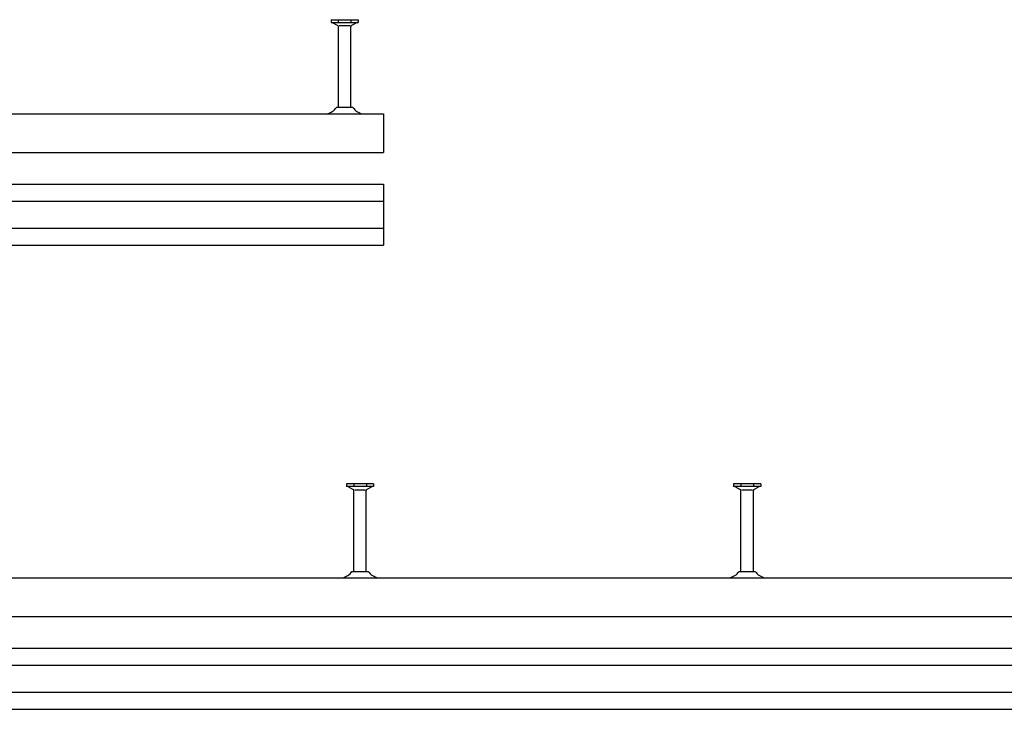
# Model space of a CAD drawing. Header units: millimetres. Extents: x 11969 to 26348, y -459 to 2743.
# Tile 10 of 14: x 21093 to 21729, y -159 to 287. Entities that reach past the tile are written whole.
import ezdxf

# ---------------------------------------------------------------- set-up
doc = ezdxf.new("R2010")
doc.units = ezdxf.units.MM
doc.header["$LTSCALE"] = 10
doc.layers.add('HALFEN', color=2, linetype='CONTINUOUS')

msp = doc.modelspace()

# ---------------------------------------------------------------- linework, layer by layer
at = {"layer": 'HALFEN'}
for p, q in [((21294.48, 287.25), (21311.93, 287.25)), ((21294.48, 287.25), (21294.48, 285.35)), ((21299.13, 287), (21299.13, 285.6)), ((21307.28, 287), (21307.28, 285.6)), ((21311.93, 287.25), (21311.93, 285.35)), ((21294.48, 285.35), (21311.93, 285.35)), ((21295.2, 285.35), (21298.77, 283.47)), ((21299.2, 230.55), (21299.2, 282.77)), ((21306.68, 283.25), (21299.72, 283.25)), ((21307.2, 230.55), (21307.2, 282.77)), ((21311.2, 285.35), (21307.63, 283.47)), ((21308.45, 230.55), (21297.95, 230.55)), ((20278.2, 226.35), (21328.2, 226.35)), ((21328.2, 226.35), (21328.2, 201.35)), ((20278.2, 201.35), (21328.2, 201.35)), ((20278.2, 180.85), (21328.2, 180.85)), ((21328.2, 180.85), (21328.2, 141.35)), ((20278.2, 169.85), (21328.2, 169.85)), ((20278.2, 152.35), (21328.2, 152.35)), ((20278.2, 141.35), (21328.2, 141.35)), ((21321.93, -12.75), (21304.48, -12.75)), ((21304.48, -12.75), (21304.48, -14.65)), ((21321.93, -14.65), (21304.48, -14.65)), ((21305.2, -14.65), (21308.77, -16.53)), ((21309.13, -13), (21309.13, -14.4)), ((21309.2, -69.45), (21309.2, -17.23)), ((21309.72, -16.75), (21316.68, -16.75)), ((21317.2, -69.45), (21317.2, -17.23)), ((21317.28, -13), (21317.28, -14.4)), ((21321.2, -14.65), (21317.63, -16.53)), ((21321.93, -12.75), (21321.93, -14.65)), ((21571.93, -12.75), (21554.48, -12.75)), ((21554.48, -12.75), (21554.48, -14.65)), ((21571.93, -14.65), (21554.48, -14.65)), ((21555.2, -14.65), (21558.77, -16.53)), ((21559.13, -13), (21559.13, -14.4)), ((21559.2, -69.45), (21559.2, -17.23)), ((21559.72, -16.75), (21566.68, -16.75)), ((21567.2, -69.45), (21567.2, -17.23)), ((21567.28, -13), (21567.28, -14.4)), ((21571.2, -14.65), (21567.63, -16.53)), ((21571.93, -12.75), (21571.93, -14.65)), ((21307.95, -69.45), (21318.45, -69.45)), ((21557.95, -69.45), (21568.45, -69.45)), ((20278.2, -73.65), (26348.2, -73.65)), ((20278.2, -98.65), (26348.2, -98.65)), ((20278.2, -119.15), (26348.2, -119.15)), ((20278.2, -130.15), (26348.2, -130.15)), ((20278.2, -147.65), (26348.2, -147.65)), ((20278.2, -158.65), (26348.2, -158.65))]:
    msp.add_line(p, q, dxfattribs=at)
for centre, radius, start, end in [((21298.4, 282.77), 0.8, 0, 62.30053), ((21308, 282.77), 0.8, 117.69947, 180), ((21289.66, 236.14), 10, 281.78372, 326.01848), ((21316.75, 236.14), 10, 213.98152, 258.21628), ((21308.4, -17.23), 0.8, 0, 62.30053), ((21318, -17.23), 0.8, 117.69947, 180), ((21558.4, -17.23), 0.8, 0, 62.30053), ((21568, -17.23), 0.8, 117.69947, 180), ((21299.66, -63.86), 10, 281.78372, 326.01848), ((21326.75, -63.86), 10, 213.98152, 258.21628), ((21549.66, -63.86), 10, 281.78372, 326.01848), ((21576.75, -63.86), 10, 213.98152, 258.21628)]:
    msp.add_arc(centre, radius, start, end, dxfattribs=at)

doc.saveas('drawing.dxf')
